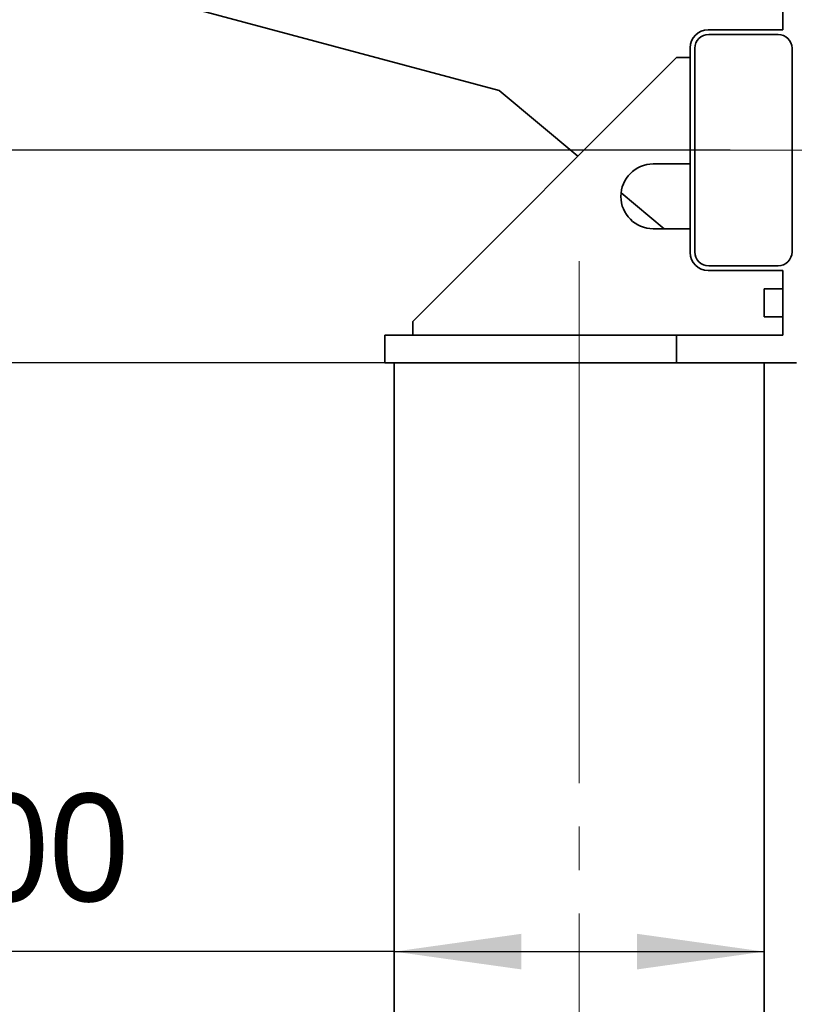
# Model space of a CAD drawing. Header units: millimetres. Extents: x 20 to 400, y 0 to 275.
# Tile 10 of 16: x 254 to 269, y 136 to 155. Entities that reach past the tile are written whole.
import ezdxf

# ---------------------------------------------------------------- set-up
doc = ezdxf.new("R2010")
doc.units = ezdxf.units.MM
doc.linetypes.add('SLD-Durchgehend', pattern=[0])
doc.linetypes.add('SLD-Punktstrich', pattern=[19.05, 15.24, -1.27, 1.27, -1.27])
doc.layers.add('KOPF', color=7, linetype='SLD-Durchgehend')
doc.styles.add('SLDTEXTSTYLE2', font='Gill Sans MT Pro Medium')
doc.dimstyles.new('SLDDIMSTYLE0', dxfattribs={"dimtxt": 1.924756, "dimasz": 2.5, "dimexe": 0, "dimexo": 0.0625, "dimgap": 0.481189, "dimtad": 1, "dimlfac": 55, "dimrnd": 1e-09, "dimzin": 12, "dimdsep": 46, "dimtxsty": 'SLDTEXTSTYLE2', "dimsah": 1, "dimcen": 0.09, "dimadec": 0, "dimazin": 3, "dimtfac": 1, "dimtofl": 0, "dimtmove": 0, "dimatfit": 3, "dimfxl": 1, "dimfrac": 2, "dimtolj": 1, "dimtzin": 12, "dimarcsym": 0})
doc.dimstyles.new('SLDDIMSTYLE4', dxfattribs={"dimtxt": 1.924756, "dimasz": 2.5, "dimexe": 0, "dimexo": 0.0625, "dimgap": 0.481189, "dimtad": 1, "dimlfac": 55, "dimrnd": 1e-09, "dimzin": 12, "dimdsep": 46, "dimtxsty": 'SLDTEXTSTYLE2', "dimsah": 1, "dimcen": 0.09, "dimadec": 0, "dimazin": 3, "dimtfac": 1, "dimtmove": 0, "dimatfit": 0, "dimfxl": 1, "dimfrac": 2, "dimtolj": 1, "dimtzin": 12, "dimarcsym": 0})

# ---------------------------------------------------------------- blocks, each defined once
blk = doc.blocks.new('_D_23')
at = {"layer": 'KOPF'}
for p, q in [((261.011, 148.581), (244.102, 148.581)), ((245.102, 148.581), (245.102, 117.945)), ((261.011, 117.945), (244.102, 117.945))]:
    blk.add_line(p, q, dxfattribs=at)
for points in [[(245.102, 148.581), (244.752, 146.081), (245.452, 146.081)], [(245.102, 117.945), (245.452, 120.445), (244.752, 120.445)]]:
    blk.add_solid(points, dxfattribs=at)
at = {"layer": 'KOPF', "insert": (241.998, 131.483), "char_height": 2.1167, "attachment_point": 1, "rotation": 90, "style": 'SLDTEXTSTYLE2'}
blk.add_mtext('Lm', dxfattribs=at)
blk = doc.blocks.new('_D_24')
at = {"layer": 'KOPF'}
for p, q in [((245.102, 152.763), (245.102, 163.503)), ((267.793, 152.763), (244.102, 152.763)), ((245.102, 152.763), (245.102, 148.581)), ((261.011, 148.581), (244.102, 148.581)), ((245.102, 148.581), (245.102, 142.581))]:
    blk.add_line(p, q, dxfattribs=at)
for points in [[(245.102, 152.763), (245.452, 155.263), (244.752, 155.263)], [(245.102, 148.581), (244.752, 146.081), (245.452, 146.081)]]:
    blk.add_solid(points, dxfattribs=at)
at = {"layer": 'KOPF', "insert": (241.998, 159.27), "char_height": 2.1167, "attachment_point": 1, "rotation": 90, "style": 'SLDTEXTSTYLE2'}
blk.add_mtext('230', dxfattribs=at)
blk = doc.blocks.new('_D_25')
at = {"layer": 'KOPF'}
for p, q in [((267.793, 152.763), (239.102, 152.763)), ((240.102, 152.763), (240.102, 88.854)), ((253.102, 88.854), (239.102, 88.854))]:
    blk.add_line(p, q, dxfattribs=at)
for points in [[(240.102, 152.763), (239.752, 150.263), (240.452, 150.263)], [(240.102, 88.854), (240.452, 91.354), (239.752, 91.354)]]:
    blk.add_solid(points, dxfattribs=at)
at = {"layer": 'KOPF', "insert": (236.998, 107.367), "char_height": 2.11667, "attachment_point": 1, "rotation": 90, "style": 'SLDTEXTSTYLE2'}
blk.add_mtext('Ls = Lm+50+1560+230', dxfattribs=at)
blk = doc.blocks.new('SW_SYMBOL_MOD_BOX')
at = {"layer": 'KOPF', "color": 0}
for p, q in [((200, 200), (200, 800)), ((200, 800), (800, 800)), ((800, 800), (800, 200)), ((200, 200), (800, 200))]:
    blk.add_line(p, q, dxfattribs=at)
blk = doc.blocks.new('_D_26')
at = {"layer": 'KOPF'}
for q in [(248.297, 137.018), (268.465, 137.018)]:
    blk.add_line((261.193, 137.018), q, dxfattribs=at)
for points in [[(261.193, 137.018), (263.693, 136.668), (263.693, 137.368)], [(268.465, 137.018), (265.965, 137.368), (265.965, 136.668)]]:
    blk.add_solid(points, dxfattribs=at)
at = {"layer": 'KOPF', "xscale": 0.0031036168, "yscale": 0.0031036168, "zscale": 0.0031036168}
blk.add_blockref('SW_SYMBOL_MOD_BOX', (248.297, 137.511), dxfattribs=at)
at = {"layer": 'KOPF', "insert": (251.257, 140.122), "char_height": 2.1167, "attachment_point": 1, "style": 'SLDTEXTSTYLE2'}
blk.add_mtext('400', dxfattribs=at)

msp = doc.modelspace()

# ---------------------------------------------------------------- linework, layer by layer
at = {"color": 7, "linetype": 'SLD-Durchgehend', "lineweight": 35}
for p, q in [((268.82896, 155.12633), (268.82896, 156.39906)), ((263.25853, 153.93297), (255.6835, 155.96269)), ((267.36532, 155.12633), (268.82896, 155.12633)), ((267.37441, 155.03542), (268.73805, 155.03542)), ((267.01078, 150.7536), (267.01078, 154.77178)), ((267.10169, 150.76269), (267.10169, 154.76269)), ((269.01078, 154.76269), (269.01078, 150.76269)), ((261.55623, 149.39906), (266.73805, 154.58087)), ((266.73805, 154.58087), (267.01078, 154.58087)), ((264.7982, 152.64103), (263.25853, 153.93297)), ((266.2835, 152.48997), (267.01078, 152.48997)), ((266.49501, 151.21724), (265.65119, 151.92529)), ((267.01078, 151.21724), (266.2835, 151.21724)), ((268.73805, 150.48997), (267.37441, 150.48997)), ((268.82896, 150.39906), (267.36532, 150.39906)), ((268.82896, 149.12633), (268.82896, 150.39906)), ((268.82896, 150.03542), (268.46532, 150.03542)), ((268.46532, 149.76269), (268.46532, 150.03542)), ((268.46532, 149.48997), (268.46532, 149.76269)), ((261.55623, 149.12633), (261.55623, 149.39906)), ((268.46532, 149.48997), (268.82896, 149.48997)), ((261.01078, 149.12633), (261.01078, 148.58087)), ((261.01078, 149.12633), (266.73805, 149.12633)), ((266.73805, 149.12633), (266.73805, 148.58087)), ((266.73805, 149.12633), (268.82896, 149.12633)), ((261.01078, 148.58087), (266.73805, 148.58087)), ((261.19259, 148.58087), (261.19259, 117.94451)), ((266.73805, 148.58087), (269.10169, 148.58087)), ((268.46532, 148.58087), (268.46532, 117.94451))]:
    msp.add_line(p, q, dxfattribs=at)
for centre, radius, start, end in [((267.36532, 154.77178), 0.35455, 90, 180), ((267.37441, 154.76269), 0.27273, 90, 180), ((268.73805, 154.76269), 0.27273, 0, 90), ((266.2835, 151.8536), 0.63636, 90, 270), ((267.36532, 150.7536), 0.35455, 180, 270), ((267.37441, 150.76269), 0.27273, 180, 270), ((268.73805, 150.76269), 0.27273, 270, 0)]:
    msp.add_arc(centre, radius, start, end, dxfattribs=at)
at = {"layer": 'KOPF', "color": 7, "linetype": 'SLD-Punktstrich', "lineweight": 18, "ltscale": 0.672727}
msp.add_line((267.79259, 152.76269), (277.97441, 152.76269), dxfattribs=at)
at = {"layer": 'KOPF', "linetype": 'SLD-Punktstrich', "lineweight": 18, "ltscale": 0.672727}
msp.add_line((264.82896, 150.58087), (264.82896, 115.94451), dxfattribs=at)

# ---------------------------------------------------------------- dimensions: what is measured, and where the dimension line sits
at = {"layer": 'KOPF'}
dim = msp.add_linear_dim(base=(245.10169, 148.58087), p1=(267.79259, 152.76269), p2=(261.01078, 148.58087), angle=90, dimstyle='SLDDIMSTYLE4', dxfattribs=at)
dim.commit()
dim.dimension.update_dxf_attribs({"geometry": '_D_24', "text_midpoint": (245.10169, 161.38631), "dimtype": 160})
for base, p1, p2, text, picture, middle in [((240.10169, 88.8536), (267.79259, 152.76269), (253.10169, 88.8536), 'Ls = Lm+50+1560+230', '_D_25', (240.10169, 120.80815)), ((245.10169, 117.94451), (261.01078, 148.58087), (261.01078, 117.94451), 'Lm', '_D_23', (245.10169, 133.26269))]:
    dim = msp.add_linear_dim(base=base, p1=p1, p2=p2, angle=90, text=text, dimstyle='SLDDIMSTYLE0', dxfattribs=at)
    dim.commit()
    dim.dimension.update_dxf_attribs({"geometry": picture, "text_midpoint": middle, "dimtype": 160})
dim = msp.add_linear_dim(base=(268.46532, 137.01796), p1=(261.19259, 148.58087), p2=(268.46532, 148.58087), text='{\\fGDT;o}<>', dimstyle='SLDDIMSTYLE0', dxfattribs=at)
dim.commit()
dim.dimension.update_dxf_attribs({"geometry": '_D_26', "text_midpoint": (251.8937, 137.01796), "dimtype": 160})

doc.saveas('drawing.dxf')
